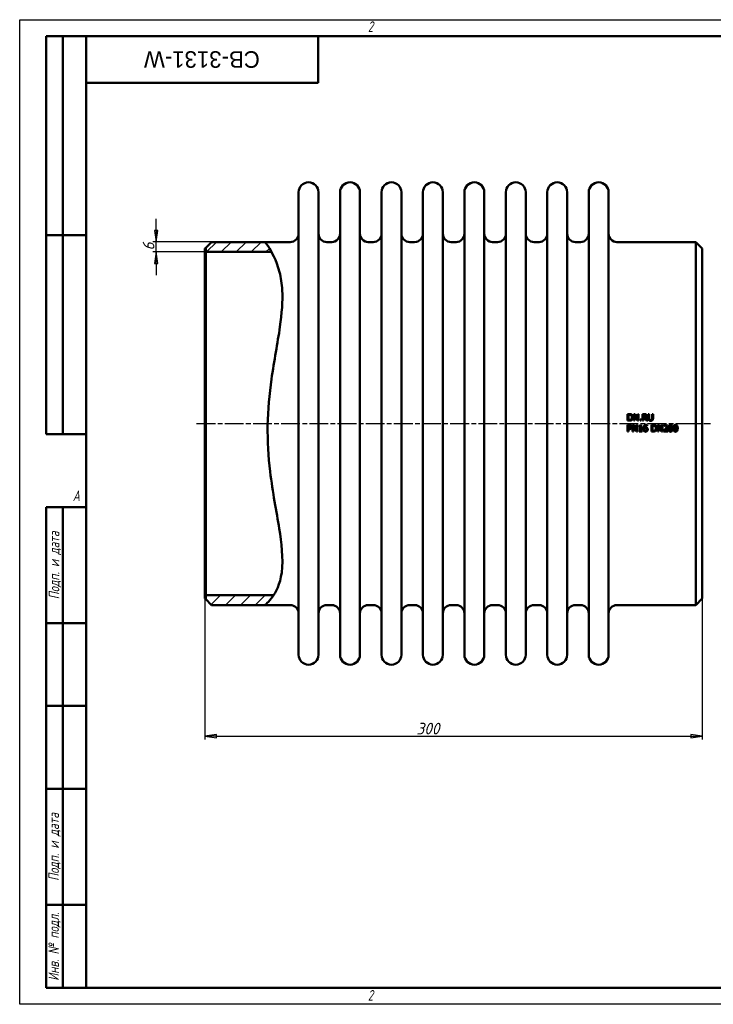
# Model space of a CAD drawing. Header units: millimetres. Extents: x 0 to 840, y 0 to 594.
# Tile 1 of 2: x 0 to 418, y 0 to 594. Entities that reach past the tile are written whole.
import ezdxf
from ezdxf.enums import TextEntityAlignment as Align

# ---------------------------------------------------------------- set-up
doc = ezdxf.new("R2018")
doc.units = ezdxf.units.MM
doc.header["$LTSCALE"] = 2
doc.linetypes.add('CHAIN', pattern=[0.7087, 0.4724, -0.0591, 0.1181, -0.0591])
for name, color, linetype, lineweight in [('Видимый контур (ГОСТ)', 7, 'Continuous', 50), ('Кромка (ГОСТ)', 7, 'Continuous', 50), ('Обозначение (ГОСТ)', 7, 'Continuous', 25), ('Осевая линия (ГОСТ)', 7, 'Continuous', 25), ('Размер (ГОСТ)', 7, 'Continuous', 25), ('Штриховка (ГОСТ)', 7, 'Continuous', 18), ('Эскизная геометрия (ГОСТ)', 7, 'Continuous', 50)]:
    doc.layers.add(name, color=color, linetype=linetype, lineweight=lineweight)
doc.styles.add('Альтернативный текст (ГОСТ)', font='arial.ttf', dxfattribs={"width": 0.8})
doc.styles.add('Обычный текст (ГОСТ)', font='GOST Common Italic.ttf')
doc.styles.add('Стиль текста110', font='GOST Common Italic.ttf', dxfattribs={"width": 0.8})
doc.styles.add('Стиль текста112', font='GOST Common Italic.ttf', dxfattribs={"width": 0.8})
doc.dimstyles.new('Обычный (ГОСТ)', dxfattribs={"dimscale": 2, "dimtxt": 3.5, "dimasz": 3.5, "dimexe": 1, "dimexo": 0, "dimgap": 0.5, "dimtad": 1, "dimtxsty": 'Обычный текст (ГОСТ)', "dimblk": 'Filled-1', "dimcen": 0.09, "dimdle": 15, "dimclrd": 256, "dimclre": 256, "dimclrt": 256, "dimazin": 2, "dimtfac": 0.714286, "dimtdec": 3, "dimtmove": 0, "dimatfit": 3, "dimfxl": 1, "dimtolj": 1, "dimlwd": 25, "dimlwe": 25, "dimarcsym": 0})
pattern_1 = [(45, (0, 0), (-4.49013, 4.49013), [])]

# ---------------------------------------------------------------- blocks, each defined once
blk = doc.blocks.new('Рамки ГОСТ - Рамка')
at = {"layer": 'Кромка (ГОСТ)', "lineweight": 25}
for p, q in [((0, 0), (0, 297)), ((0, 297), (420, 297)), ((420, 0), (0, 0))]:
    blk.add_line(p, q, dxfattribs=at)
at = {"layer": 'Кромка (ГОСТ)'}
for p, q in [((415, 292), (20, 292)), ((20, 292), (20, 5)), ((20, 5), (415, 5))]:
    blk.add_line(p, q, dxfattribs=at)
at = {"layer": 'Кромка (ГОСТ)', "char_height": 3.17, "attachment_point": 1, "style": 'Альтернативный текст (ГОСТ)'}
for s, insert, width in [('\\fGOST Common|b0|i1;{\\H3.1700;2}', (105, 296.5), 5.2328), ('\\fGOST Common|b0|i1;{\\H3.1700;A}', (16, 155), 5.1335), ('\\fGOST Common|b0|i1;{\\H3.1700;2}', (104.99, 4.3), 5.2328)]:
    blk.add_mtext(s, dxfattribs=dict(at, insert=insert, width=width))
blk = doc.blocks.new('ГОСТ - Доп. графы 1')
at = {"layer": 'Эскизная геометрия (ГОСТ)'}
for p, q in [((-12, 0), (-12, 145)), ((-12, 145), (0, 145)), ((-7, 145), (-7, 0)), ((-12, 110), (-7, 110)), ((-7, 110), (0, 110)), ((-12, 85), (-7, 85)), ((-7, 85), (0, 85)), ((-12, 60), (-7, 60)), ((-7, 60), (0, 60)), ((-12, 25), (-7, 25)), ((-7, 25), (0, 25)), ((0, 0), (-12, 0))]:
    blk.add_line(p, q, dxfattribs=at)
at = {"layer": 'Обозначение (ГОСТ)', "char_height": 3.17, "attachment_point": 5, "rotation": 90, "style": 'Альтернативный текст (ГОСТ)'}
for s, insert, width in [('\\fGOST Common|b0|i1;{\\H3.1700;Подп. и дата}', (-9.37, 127.41), 34.7679), ('\\fGOST Common|b0|i1;{\\H3.1700;Подп. и дата}', (-9.5, 42.47), 35.1486), ('\\fGOST Common|b0|i1;{\\H3.1700;Инв. № подл.}', (-9.5, 12.41), 24.9618)]:
    blk.add_mtext(s, dxfattribs=dict(at, insert=insert, width=width))
at = {"layer": 'Обозначение (ГОСТ)', "style": 'Стиль текста112'}
for tag, p in [('Подп._и_дата_2', (-3.53, 127.51)), ('Инв._номер_дубликата', (-3.41, 97.47)), ('Взамен_инв._номера', (-3.46, 72.53)), ('Подп._и_дата_1', (-3.42, 42.35)), ('ИНВЕНТАРНЫЙ_НОМЕР', (-3.33, 12.68))]:
    blk.add_attdef(tag, text='', height=3.17, rotation=90, dxfattribs=at).set_placement(p, align=Align.MIDDLE_CENTER)
blk = doc.blocks.new('ГОСТ - Доп. графы 2')
at = {"layer": 'Эскизная геометрия (ГОСТ)'}
for p, q in [((-12, 0), (-12, 120)), ((-12, 120), (0, 120)), ((-7, 0), (-7, 120)), ((-12, 60), (0, 60)), ((0, 0), (-12, 0))]:
    blk.add_line(p, q, dxfattribs=at)
at = {"layer": 'Обозначение (ГОСТ)', "style": 'Стиль текста112'}
for tag, p in [('Первичная_применяемость', (-3.65, 90.03)), ('Справочный_номер', (-3.55, 30.02))]:
    blk.add_attdef(tag, text='', height=3.17, rotation=90, dxfattribs=at).set_placement(p, align=Align.MIDDLE_CENTER)
blk = doc.blocks.new('ГОСТ - Доп. графы 3')
at = {"layer": 'Эскизная геометрия (ГОСТ)'}
for p, q in [((0, 0), (70, 0)), ((70, 0), (70, -14)), ((70, -14), (0, -14))]:
    blk.add_line(p, q, dxfattribs=at)
at = {"layer": 'Обозначение (ГОСТ)', "style": 'Стиль текста110'}
blk.add_attdef('ОБОЗНАЧЕНИЕ', text='', height=5, rotation=180, dxfattribs=at).set_placement((34.94, -6.97), align=Align.MIDDLE_CENTER)
blk = doc.blocks.new('Filled-1')
at = {"color": 0}
for p, q in [((0, 0), (-1, 0.143)), ((-1, 0.143), (-1, -0.143)), ((-1, 0), (0, 0)), ((-1, -0.143), (0, 0))]:
    blk.add_line(p, q, dxfattribs=at)
at = {"color": 0, "flags": 128}
blk.add_lwpolyline([(-1, -0.143), (0, 0), (-1, 0.143), (-1, -0.143)], dxfattribs=at)
at = {"color": 0}
blk.add_solid([(-1, -0.143), (0, 0), (-1, 0.143), (-1, -0.143)], dxfattribs=at)
blk = doc.blocks.new('*D9')
at = {"layer": 'Defpoints', "color": 0, "linetype": 'Continuous', "transparency": 16777216}
for p in [(111.73, 244.89), (411.73, 244.89), (411.73, 161.85)]:
    blk.add_point(p, dxfattribs=at)
at = {"layer": 'Размер (ГОСТ)', "linetype": 'Continuous', "lineweight": 25, "transparency": 16777216}
for p, q in [((111.73, 244.89), (111.73, 159.85)), ((411.73, 244.89), (411.73, 159.85)), ((118.73, 161.85), (404.73, 161.85))]:
    blk.add_line(p, q, dxfattribs=at)
at = {"layer": 'Размер (ГОСТ)', "linetype": 'Continuous', "lineweight": 25, "transparency": 16777216, "xscale": 7, "yscale": 7, "zscale": 7, "rotation": 180}
blk.add_blockref('Filled-1', (111.73, 161.85), dxfattribs=at)
at = {"layer": 'Размер (ГОСТ)', "linetype": 'Continuous', "lineweight": 25, "transparency": 16777216, "xscale": 7, "yscale": 7, "zscale": 7}
blk.add_blockref('Filled-1', (411.73, 161.85), dxfattribs=at)
at = {"layer": 'Размер (ГОСТ)', "linetype": 'Continuous', "lineweight": 25, "transparency": 16777216, "insert": (239.3, 169.85), "char_height": 7, "attachment_point": 1, "style": 'Обычный текст (ГОСТ)'}
blk.add_mtext('\\A1;300', dxfattribs=at)
blk = doc.blocks.new('*D11')
at = {"layer": 'Defpoints', "color": 0, "linetype": 'Continuous', "transparency": 16777216}
for p in [(82.23, 459.89), (115.73, 459.89), (112.23, 453.89)]:
    blk.add_point(p, dxfattribs=at)
at = {"layer": 'Размер (ГОСТ)', "linetype": 'Continuous', "lineweight": 25, "transparency": 16777216}
for p, q in [((82.23, 466.89), (82.23, 473.89)), ((115.73, 459.89), (80.23, 459.89)), ((82.23, 453.89), (82.23, 459.89)), ((112.23, 453.89), (80.23, 453.89)), ((82.23, 446.89), (82.23, 439.89))]:
    blk.add_line(p, q, dxfattribs=at)
at = {"layer": 'Размер (ГОСТ)', "linetype": 'Continuous', "lineweight": 25, "transparency": 16777216, "xscale": 7, "yscale": 7, "zscale": 7}
for p, rotation in [((82.23, 459.89), 270), ((82.23, 453.89), 90)]:
    blk.add_blockref('Filled-1', p, dxfattribs=dict(at, rotation=rotation))
at = {"layer": 'Размер (ГОСТ)', "linetype": 'Continuous', "lineweight": 25, "transparency": 16777216, "insert": (74.23, 454.77), "char_height": 7, "attachment_point": 1, "rotation": 90, "style": 'Обычный текст (ГОСТ)'}
blk.add_mtext('\\A1;6', dxfattribs=at)

msp = doc.modelspace()

# ---------------------------------------------------------------- hatches: boundary and pattern name
at = {"layer": 'Штриховка (ГОСТ)'}
h = msp.add_hatch(dxfattribs=at)
h.set_pattern_fill('ANSI31', color=256, scale=50.8, style=0)
h.set_pattern_definition(pattern_1)
edge = h.paths.add_edge_path()
edge.add_spline(control_points=[(148.003, 459.885), (148.28, 459.535), (148.694, 459.01), (150.434, 456.387), (151.151, 455.251), (151.91, 453.889)], knot_values=[0, 0, 0, 0, 2.4144067, 2.4144067, 3.6915199, 3.6915199, 3.6915199, 3.6915199], degree=3, periodic=0)
edge.add_line((151.91, 453.889), (151.911, 453.885))
edge.add_line((151.911, 453.885), (112.234, 453.885))
edge.add_line((112.234, 453.885), (112.234, 456.385))
edge.add_line((112.234, 456.385), (115.734, 459.885))
edge.add_line((115.734, 459.885), (148.003, 459.885))
h = msp.add_hatch(dxfattribs=at)
h.set_pattern_fill('ANSI31', color=256, scale=50.8, style=0)
h.set_pattern_definition(pattern_1)
edge = h.paths.add_edge_path()
edge.add_line((115.734, 240.885), (112.234, 244.385))
edge.add_line((112.234, 244.385), (112.234, 246.885))
edge.add_line((112.234, 246.885), (153.207, 246.885))
edge.add_line((153.207, 246.885), (153.209, 246.885))
edge.add_spline(control_points=[(153.209, 246.885), (152.979, 246.536), (152.754, 246.21), (151.359, 244.257), (150.193, 242.998), (148.505, 241.312), (148.204, 241.056), (148.003, 240.885)], knot_values=[30.1185227, 30.1185227, 30.1185227, 30.1185227, 30.4382043, 30.4382043, 32.166642, 32.166642, 33.8851387, 33.8851387, 33.8851387, 33.8851387], degree=3, periodic=0)
edge.add_line((148.003, 240.885), (115.734, 240.885))

# ---------------------------------------------------------------- linework, layer by layer
at = {"layer": 'Видимый контур (ГОСТ)'}
for p, q in [((168.234, 210.885), (168.234, 489.885)), ((180.234, 210.885), (180.234, 489.885)), ((193.234, 210.885), (193.234, 489.885)), ((205.234, 210.885), (205.234, 489.885)), ((218.234, 210.885), (218.234, 489.885)), ((230.234, 210.885), (230.234, 489.885)), ((243.234, 210.885), (243.234, 489.885)), ((255.234, 210.885), (255.234, 489.885)), ((268.234, 210.885), (268.234, 489.885)), ((280.234, 210.885), (280.234, 489.885)), ((293.234, 210.885), (293.234, 489.885)), ((305.234, 210.885), (305.234, 489.885)), ((318.234, 210.885), (318.234, 489.885)), ((330.234, 210.885), (330.234, 489.885)), ((343.234, 210.885), (343.234, 489.885)), ((355.234, 210.885), (355.234, 489.885)), ((112.234, 456.385), (115.734, 459.885)), ((115.734, 459.885), (148.003, 459.885)), ((148.003, 459.885), (163.234, 459.885)), ((185.234, 459.885), (188.234, 459.885)), ((210.234, 459.885), (213.234, 459.885)), ((235.234, 459.885), (238.234, 459.885)), ((260.234, 459.885), (263.234, 459.885)), ((285.234, 459.885), (288.234, 459.885)), ((310.234, 459.885), (313.234, 459.885)), ((335.234, 459.885), (338.234, 459.885)), ((360.234, 459.885), (407.734, 459.885)), ((407.734, 240.885), (407.734, 459.885)), ((411.734, 455.885), (407.734, 459.885)), ((111.734, 455.885), (112.234, 456.385)), ((111.734, 244.885), (111.734, 455.885)), ((112.234, 456.385), (112.234, 244.385)), ((151.911, 453.885), (112.234, 453.885)), ((411.734, 455.885), (411.734, 244.885)), ((366.679, 356.118), (366.679, 352.118)), ((366.679, 356.118), (367.59, 356.118)), ((367.599, 352.118), (366.679, 352.118)), ((367.21, 352.578), (367.21, 355.658)), ((367.615, 355.658), (367.21, 355.658)), ((367.21, 352.578), (367.615, 352.578)), ((370.41, 356.118), (371.165, 356.118)), ((370.41, 356.118), (370.41, 352.118)), ((370.906, 352.118), (370.41, 352.118)), ((370.906, 352.118), (370.906, 355.567)), ((370.906, 355.567), (372.675, 352.118)), ((372.776, 352.951), (371.165, 356.118)), ((373.272, 352.118), (372.675, 352.118)), ((372.776, 356.118), (372.776, 352.951)), ((372.776, 356.118), (373.272, 356.118)), ((373.272, 352.118), (373.272, 356.118)), ((374.186, 352.883), (374.828, 352.883)), ((374.186, 352.883), (374.186, 352.118)), ((374.828, 352.118), (374.186, 352.118)), ((374.828, 352.118), (374.828, 352.883)), ((375.748, 356.118), (375.748, 352.118)), ((375.748, 356.118), (376.779, 356.118)), ((376.28, 352.118), (375.748, 352.118)), ((376.28, 354.154), (376.28, 355.658)), ((376.808, 355.658), (376.28, 355.658)), ((376.28, 354.154), (376.747, 354.154)), ((376.28, 352.118), (376.28, 353.71)), ((376.889, 353.71), (376.28, 353.71)), ((376.889, 353.71), (378.154, 352.118)), ((378.844, 352.118), (377.421, 353.859)), ((378.844, 352.118), (378.154, 352.118)), ((379.113, 356.118), (379.645, 356.118)), ((379.113, 356.118), (379.113, 353.622)), ((379.645, 353.622), (379.645, 356.118)), ((381.476, 356.118), (381.476, 353.609)), ((381.476, 356.118), (382.008, 356.118)), ((382.008, 353.622), (382.008, 356.118)), ((366.679, 349.532), (367.684, 349.532)), ((366.679, 349.532), (366.679, 345.532)), ((367.21, 345.532), (366.679, 345.532)), ((367.651, 349.072), (367.21, 349.072)), ((367.21, 347.477), (367.21, 349.072)), ((367.21, 347.477), (367.573, 347.477)), ((367.661, 347.023), (367.21, 347.023)), ((367.21, 345.532), (367.21, 347.023)), ((369.713, 349.532), (369.713, 345.532)), ((369.713, 349.532), (370.468, 349.532)), ((370.209, 345.532), (369.713, 345.532)), ((370.209, 348.981), (371.978, 345.532)), ((370.209, 345.532), (370.209, 348.981)), ((372.079, 346.365), (370.468, 349.532)), ((372.575, 345.532), (371.978, 345.532)), ((372.079, 349.532), (372.575, 349.532)), ((372.079, 349.532), (372.079, 346.365)), ((372.575, 345.532), (372.575, 349.532)), ((373.586, 348.988), (373.586, 348.621)), ((374.312, 348.621), (373.586, 348.621)), ((373.586, 345.941), (374.312, 345.941)), ((373.586, 345.941), (373.586, 345.532)), ((375.538, 345.532), (373.586, 345.532)), ((374.312, 348.621), (374.312, 345.941)), ((374.413, 349.545), (374.828, 349.545)), ((374.828, 345.941), (374.828, 349.545)), ((374.828, 345.941), (375.538, 345.941)), ((375.538, 345.532), (375.538, 345.941)), ((378.455, 349.036), (378.432, 349.036)), ((378.455, 349.036), (378.455, 349.552)), ((381.107, 349.532), (382.017, 349.532)), ((381.107, 349.532), (381.107, 345.532)), ((382.027, 345.532), (381.107, 345.532)), ((382.043, 349.072), (381.638, 349.072)), ((381.638, 345.993), (381.638, 349.072)), ((381.638, 345.993), (382.043, 345.993)), ((384.837, 349.532), (384.837, 345.532)), ((384.837, 349.532), (385.593, 349.532)), ((385.333, 345.532), (384.837, 345.532)), ((385.333, 348.981), (387.103, 345.532)), ((385.333, 345.532), (385.333, 348.981)), ((387.204, 346.365), (385.593, 349.532)), ((387.7, 345.532), (387.103, 345.532)), ((387.204, 349.532), (387.7, 349.532)), ((387.204, 349.532), (387.204, 346.365)), ((387.7, 345.532), (387.7, 349.532)), ((388.397, 346.099), (388.397, 345.532)), ((390.863, 345.532), (388.397, 345.532)), ((388.481, 349.377), (388.481, 348.806)), ((388.51, 348.806), (388.481, 348.806)), ((388.899, 345.996), (390.863, 345.996)), ((390.863, 345.532), (390.863, 345.996)), ((111.734, 244.885), (112.234, 244.385)), ((112.234, 246.885), (153.207, 246.885)), ((115.734, 240.885), (112.234, 244.385)), ((411.734, 244.885), (407.734, 240.885)), ((115.734, 240.885), (148.003, 240.885)), ((148.003, 240.885), (163.234, 240.885)), ((185.234, 240.885), (188.234, 240.885)), ((210.234, 240.885), (213.234, 240.885)), ((235.234, 240.885), (238.234, 240.885)), ((260.234, 240.885), (263.234, 240.885)), ((285.234, 240.885), (288.234, 240.885)), ((310.234, 240.885), (313.234, 240.885)), ((335.234, 240.885), (338.234, 240.885)), ((360.234, 240.885), (407.734, 240.885))]:
    msp.add_line(p, q, dxfattribs=at)
for centre, radius, start, end in [((174.234, 489.885), 6, 0, 180), ((199.234, 489.885), 6, 0, 180), ((224.234, 489.885), 6, 0, 180), ((249.234, 489.885), 6, 0, 180), ((274.234, 489.885), 6, 0, 180), ((299.234, 489.885), 6, 0, 180), ((324.234, 489.885), 6, 0, 180), ((349.234, 489.885), 6, 0, 180), ((163.234, 464.885), 5, 270, 0), ((185.234, 464.885), 5, 180, 270), ((188.234, 464.885), 5, 270, 0), ((210.234, 464.885), 5, 180, 270), ((213.234, 464.885), 5, 270, 0), ((235.234, 464.885), 5, 180, 270), ((238.234, 464.885), 5, 270, 0), ((260.234, 464.885), 5, 180, 270), ((263.234, 464.885), 5, 270, 0), ((285.234, 464.885), 5, 180, 270), ((288.234, 464.885), 5, 270, 0), ((310.234, 464.885), 5, 180, 270), ((313.234, 464.885), 5, 270, 0), ((335.234, 464.885), 5, 180, 270), ((338.234, 464.885), 5, 270, 0), ((360.234, 464.885), 5, 180, 270), ((163.234, 235.885), 5, 0, 90), ((185.234, 235.885), 5, 90, 180), ((188.234, 235.885), 5, 0, 90), ((210.234, 235.885), 5, 90, 180), ((213.234, 235.885), 5, 0, 90), ((235.234, 235.885), 5, 90, 180), ((238.234, 235.885), 5, 0, 90), ((260.234, 235.885), 5, 90, 180), ((263.234, 235.885), 5, 0, 90), ((285.234, 235.885), 5, 90, 180), ((288.234, 235.885), 5, 0, 90), ((310.234, 235.885), 5, 90, 180), ((313.234, 235.885), 5, 0, 90), ((335.234, 235.885), 5, 90, 180), ((338.234, 235.885), 5, 0, 90), ((360.234, 235.885), 5, 90, 180), ((174.234, 210.885), 6, 180, 0), ((199.234, 210.885), 6, 180, 0), ((224.234, 210.885), 6, 180, 0), ((249.234, 210.885), 6, 180, 0), ((274.234, 210.885), 6, 180, 0), ((299.234, 210.885), 6, 180, 0), ((324.234, 210.885), 6, 180, 0), ((349.234, 210.885), 6, 180, 0)]:
    msp.add_arc(centre, radius, start, end, dxfattribs=at)
for points, knots in [([(148.003, 459.885), (148.003, 459.885), (148.694, 459.01), (151.761, 454.386), (154.881, 449.119), (157.541, 438.403), (158.101, 434.783), (158.697, 424.165), (158.117, 416.78), (155.568, 398.895), (153.433, 388.241), (150.579, 367.991), (149.702, 358.691), (149.403, 339.763), (149.987, 330.458), (152.561, 308.783), (154.912, 297.172), (157.868, 278.562), (159.122, 268.956), (157.039, 253.12), (154.495, 248.645), (151.359, 244.257), (150.193, 242.998), (148.505, 241.312), (148.003, 240.885), (148.003, 240.885)], [0, 0, 0, 0, 2.4144067, 2.4144067, 6.5085037, 6.5085037, 8.2820199, 8.2820199, 11.1916684, 11.1916684, 14.6958288, 14.6958288, 17.5245957, 17.5245957, 20.3590168, 20.3590168, 24.3148824, 24.3148824, 27.5634667, 27.5634667, 30.4382043, 30.4382043, 32.166642, 32.166642, 33.8851387, 33.8851387, 33.8851387, 33.8851387]), ([(367.59, 356.118), (367.896, 356.118), (368.222, 356.1), (368.593, 356.003), (368.819, 355.934), (369.022, 355.8)], [0, 0, 0, 0, 0.09179656, 0.09179656, 0.1360597, 0.1360597, 0.1360597, 0.1360597]), ([(369.016, 352.439), (368.827, 352.321), (368.624, 352.231), (368.281, 352.158), (368.044, 352.118), (367.599, 352.118)], [0, 0, 0, 0, 0.06679631, 0.06679631, 0.10525915, 0.10525915, 0.10525915, 0.10525915]), ([(368.672, 355.418), (368.534, 355.499), (368.388, 355.559), (368.131, 355.622), (367.944, 355.658), (367.615, 355.658)], [0, 0, 0, 0, 0.047993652, 0.047993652, 0.079490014, 0.079490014, 0.079490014, 0.079490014]), ([(367.615, 352.578), (367.82, 352.578), (368.036, 352.593), (368.281, 352.645), (368.377, 352.667), (368.572, 352.751), (368.649, 352.794), (368.721, 352.844)], [0, 0, 0, 0, 0.06131671, 0.06131671, 0.075156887, 0.075156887, 0.084972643, 0.084972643, 0.084972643, 0.084972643]), ([(369.278, 354.121), (369.278, 354.355), (369.249, 354.594), (369.118, 354.938), (369.054, 355.054), (368.886, 355.262), (368.786, 355.348), (368.672, 355.418)], [0, 0, 0, 0, 0.07015347, 0.07015347, 0.11014727, 0.11014727, 0.15015084, 0.15015084, 0.15015084, 0.15015084]), ([(368.721, 352.844), (368.85, 352.932), (368.959, 353.04), (369.143, 353.321), (369.193, 353.472), (369.263, 353.762), (369.278, 353.945), (369.278, 354.121)], [0, 0, 0, 0, 0.046857, 0.046857, 0.10085423, 0.10085423, 0.17971633, 0.17971633, 0.17971633, 0.17971633]), ([(369.833, 354.115), (369.833, 353.832), (369.788, 353.554), (369.616, 353.118), (369.522, 352.95), (369.297, 352.661), (369.167, 352.539), (369.016, 352.439)], [0, 0, 0, 0, 0.0850438, 0.0850438, 0.1407251, 0.1407251, 0.19516408, 0.19516408, 0.19516408, 0.19516408]), ([(369.022, 355.8), (369.216, 355.672), (369.377, 355.512), (369.59, 355.192), (369.685, 355.019), (369.81, 354.561), (369.833, 354.337), (369.833, 354.115)], [0, 0, 0, 0, 0.06962887, 0.06962887, 0.11535595, 0.11535595, 0.15561978, 0.15561978, 0.15561978, 0.15561978]), ([(376.747, 354.154), (376.884, 354.154), (377.026, 354.165), (377.187, 354.2), (377.254, 354.216), (377.381, 354.284), (377.428, 354.32), (377.47, 354.361)], [0, 0, 0, 0, 0.041195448, 0.041195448, 0.049670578, 0.049670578, 0.055543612, 0.055543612, 0.055543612, 0.055543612]), ([(376.779, 356.118), (376.963, 356.118), (377.172, 356.11), (377.389, 356.075), (377.475, 356.061), (377.657, 355.989), (377.729, 355.951), (377.797, 355.907)], [0, 0, 0, 0, 0.055048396, 0.055048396, 0.065690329, 0.065690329, 0.07317709, 0.07317709, 0.07317709, 0.07317709]), ([(377.444, 355.522), (377.369, 355.57), (377.287, 355.603), (377.134, 355.638), (377.016, 355.658), (376.808, 355.658)], [0, 0, 0, 0, 0.026658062, 0.026658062, 0.046988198, 0.046988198, 0.046988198, 0.046988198]), ([(378.251, 355.032), (378.251, 354.863), (378.226, 354.696), (378.135, 354.469), (378.071, 354.331), (377.863, 354.114), (377.786, 354.052), (377.614, 353.942), (377.52, 353.896), (377.421, 353.859)], [0, 0, 0, 0, 0.050676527, 0.050676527, 0.073478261, 0.073478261, 0.084668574, 0.084668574, 0.096584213, 0.096584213, 0.096584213, 0.096584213]), ([(377.696, 354.99), (377.696, 355.09), (377.682, 355.189), (377.627, 355.319), (377.603, 355.366), (377.529, 355.456), (377.488, 355.491), (377.444, 355.522)], [0, 0, 0, 0, 0.029890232, 0.029890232, 0.042469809, 0.042469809, 0.053385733, 0.053385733, 0.053385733, 0.053385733]), ([(377.47, 354.361), (377.534, 354.422), (377.584, 354.493), (377.644, 354.628), (377.664, 354.691), (377.691, 354.839), (377.696, 354.915), (377.696, 354.99)], [0, 0, 0, 0, 0.026667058, 0.026667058, 0.044231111, 0.044231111, 0.061522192, 0.061522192, 0.061522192, 0.061522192]), ([(377.797, 355.907), (377.911, 355.833), (378.008, 355.741), (378.153, 355.53), (378.188, 355.44), (378.239, 355.256), (378.251, 355.143), (378.251, 355.032)], [0, 0, 0, 0, 0.04089206, 0.04089206, 0.07707561, 0.07707561, 0.127003, 0.127003, 0.127003, 0.127003]), ([(379.496, 352.403), (379.386, 352.511), (379.302, 352.635), (379.192, 352.9), (379.113, 353.148), (379.113, 353.622)], [0, 0, 0, 0, 0.045937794, 0.045937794, 0.086078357, 0.086078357, 0.086078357, 0.086078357]), ([(380.559, 352.034), (380.352, 352.034), (380.138, 352.058), (379.869, 352.152), (379.785, 352.189), (379.625, 352.288), (379.557, 352.342), (379.496, 352.403)], [0, 0, 0, 0, 0.06197988, 0.06197988, 0.08550977, 0.08550977, 0.10601254, 0.10601254, 0.10601254, 0.10601254]), ([(379.645, 353.622), (379.645, 353.479), (379.652, 353.319), (379.684, 353.132), (379.698, 353.064), (379.752, 352.926), (379.781, 352.869), (379.816, 352.815)], [0, 0, 0, 0, 0.042993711, 0.042993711, 0.056633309, 0.056633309, 0.067131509, 0.067131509, 0.067131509, 0.067131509]), ([(379.816, 352.815), (379.865, 352.741), (379.926, 352.679), (380.092, 352.568), (380.188, 352.537), (380.356, 352.497), (380.458, 352.488), (380.559, 352.488)], [0, 0, 0, 0, 0.02655162, 0.02655162, 0.06001356, 0.06001356, 0.10647358, 0.10647358, 0.10647358, 0.10647358]), ([(380.559, 352.488), (380.709, 352.488), (380.858, 352.51), (381.041, 352.586), (381.107, 352.618), (381.225, 352.712), (381.268, 352.76), (381.304, 352.815)], [0, 0, 0, 0, 0.045044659, 0.045044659, 0.059312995, 0.059312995, 0.070286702, 0.070286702, 0.070286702, 0.070286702]), ([(381.625, 352.403), (381.509, 352.289), (381.375, 352.201), (381.105, 352.093), (380.904, 352.034), (380.559, 352.034)], [0, 0, 0, 0, 0.048903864, 0.048903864, 0.087290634, 0.087290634, 0.087290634, 0.087290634]), ([(381.304, 352.815), (381.371, 352.916), (381.415, 353.026), (381.452, 353.213), (381.476, 353.353), (381.476, 353.609)], [0, 0, 0, 0, 0.036161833, 0.036161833, 0.057213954, 0.057213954, 0.057213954, 0.057213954]), ([(382.008, 353.622), (382.008, 353.407), (381.991, 353.179), (381.916, 352.872), (381.883, 352.767), (381.77, 352.564), (381.704, 352.479), (381.625, 352.403)], [0, 0, 0, 0, 0.06452723, 0.06452723, 0.09463463, 0.09463463, 0.1211647, 0.1211647, 0.1211647, 0.1211647]), ([(367.573, 347.477), (367.755, 347.477), (367.944, 347.489), (368.134, 347.539), (368.204, 347.559), (368.333, 347.633), (368.382, 347.671), (368.426, 347.717)], [0, 0, 0, 0, 0.054640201, 0.054640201, 0.067975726, 0.067975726, 0.077635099, 0.077635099, 0.077635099, 0.077635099]), ([(368.364, 348.92), (368.284, 348.973), (368.194, 349.009), (367.949, 349.067), (367.766, 349.072), (367.651, 349.072)], [0, 0, 0, 0, 0.029057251, 0.029057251, 0.0754826, 0.0754826, 0.0754826, 0.0754826]), ([(368.857, 347.438), (368.726, 347.309), (368.574, 347.211), (368.284, 347.094), (368.065, 347.023), (367.661, 347.023)], [0, 0, 0, 0, 0.05520773, 0.05520773, 0.093950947, 0.093950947, 0.093950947, 0.093950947]), ([(367.684, 349.532), (367.881, 349.532), (368.097, 349.519), (368.401, 349.448), (368.566, 349.397), (368.731, 349.283)], [0, 0, 0, 0, 0.059099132, 0.059099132, 0.093329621, 0.093329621, 0.093329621, 0.093329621]), ([(368.653, 348.31), (368.653, 348.423), (368.637, 348.537), (368.571, 348.698), (368.54, 348.75), (368.462, 348.845), (368.416, 348.885), (368.364, 348.92)], [0, 0, 0, 0, 0.033841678, 0.033841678, 0.052238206, 0.052238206, 0.070908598, 0.070908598, 0.070908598, 0.070908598]), ([(368.426, 347.717), (368.496, 347.788), (368.554, 347.868), (368.625, 348.039), (368.653, 348.148), (368.653, 348.31)], [0, 0, 0, 0, 0.029948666, 0.029948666, 0.055326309, 0.055326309, 0.055326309, 0.055326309]), ([(368.731, 349.283), (368.852, 349.2), (368.953, 349.098), (369.106, 348.863), (369.142, 348.763), (369.195, 348.567), (369.207, 348.446), (369.207, 348.326)], [0, 0, 0, 0, 0.04400175, 0.04400175, 0.08400318, 0.08400318, 0.14249378, 0.14249378, 0.14249378, 0.14249378]), ([(369.207, 348.326), (369.207, 348.161), (369.179, 348.001), (369.095, 347.781), (369.059, 347.704), (368.964, 347.556), (368.914, 347.494), (368.857, 347.438)], [0, 0, 0, 0, 0.04961265, 0.04961265, 0.070590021, 0.070590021, 0.088347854, 0.088347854, 0.088347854, 0.088347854]), ([(373.586, 348.988), (373.757, 348.988), (373.932, 349.003), (374.167, 349.082), (374.217, 349.119), (374.279, 349.17), (374.31, 349.209), (374.357, 349.295), (374.374, 349.339), (374.4, 349.436), (374.409, 349.491), (374.413, 349.545)], [0, 0, 0, 0, 0.05128782, 0.05128782, 0.08562884, 0.08562884, 0.14512088, 0.14512088, 0.20005024, 0.20005024, 0.26365348, 0.26365348, 0.26365348, 0.26365348]), ([(376.209, 347.289), (376.209, 347.565), (376.231, 347.846), (376.322, 348.271), (376.367, 348.423), (376.487, 348.709), (376.559, 348.84), (376.646, 348.962)], [0, 0, 0, 0, 0.08280641, 0.08280641, 0.13043556, 0.13043556, 0.17512618, 0.17512618, 0.17512618, 0.17512618]), ([(376.649, 345.811), (376.547, 345.919), (376.468, 346.046), (376.357, 346.29), (376.299, 346.442), (376.222, 346.871), (376.209, 347.084), (376.209, 347.289)], [0, 0, 0, 0, 0.04465903, 0.04465903, 0.08044849, 0.08044849, 0.1124522, 0.1124522, 0.1124522, 0.1124522]), ([(376.646, 348.962), (376.762, 349.124), (376.904, 349.257), (377.176, 349.426), (377.313, 349.496), (377.662, 349.589), (377.832, 349.607), (378.001, 349.607)], [0, 0, 0, 0, 0.05971634, 0.05971634, 0.09604071, 0.09604071, 0.12820892, 0.12820892, 0.12820892, 0.12820892]), ([(377.531, 345.448), (377.363, 345.448), (377.197, 345.475), (376.988, 345.56), (376.914, 345.595), (376.765, 345.699), (376.704, 345.752), (376.649, 345.811)], [0, 0, 0, 0, 0.050564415, 0.050564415, 0.067659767, 0.067659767, 0.081305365, 0.081305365, 0.081305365, 0.081305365]), ([(376.76, 347.422), (376.758, 347.384), (376.755, 347.347), (376.752, 347.294), (376.75, 347.248), (376.75, 347.169)], [0, 0, 0, 0, 0.011320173, 0.011320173, 0.015759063, 0.015759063, 0.015759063, 0.015759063]), ([(376.75, 347.169), (376.75, 346.955), (376.766, 346.738), (376.839, 346.463), (376.874, 346.372), (376.944, 346.232), (376.985, 346.167), (377.035, 346.112)], [0, 0, 0, 0, 0.06422707, 0.06422707, 0.09641832, 0.09641832, 0.12521401, 0.12521401, 0.12521401, 0.12521401]), ([(377.93, 349.143), (377.777, 349.143), (377.627, 349.12), (377.365, 349.012), (377.259, 348.941), (377.079, 348.763), (376.993, 348.649), (376.827, 348.28), (376.78, 348.039), (376.76, 347.808)], [0, 0, 0, 0, 0.04578315, 0.04578315, 0.08475587, 0.08475587, 0.12186821, 0.12186821, 0.17171593, 0.17171593, 0.17171593, 0.17171593]), ([(376.76, 347.808), (376.88, 347.892), (377.01, 347.961), (377.219, 348.038), (377.367, 348.087), (377.593, 348.087)], [0, 0, 0, 0, 0.044107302, 0.044107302, 0.066799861, 0.066799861, 0.066799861, 0.066799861]), ([(377.473, 347.642), (377.348, 347.642), (377.227, 347.624), (377.031, 347.561), (376.91, 347.516), (376.76, 347.422)], [0, 0, 0, 0, 0.037339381, 0.037339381, 0.061613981, 0.061613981, 0.061613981, 0.061613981]), ([(377.035, 346.112), (377.094, 346.047), (377.163, 345.988), (377.295, 345.923), (377.347, 345.909), (377.433, 345.891), (377.484, 345.886), (377.534, 345.886)], [0, 0, 0, 0, 0.026467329, 0.026467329, 0.043955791, 0.043955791, 0.068126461, 0.068126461, 0.068126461, 0.068126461]), ([(377.985, 347.503), (377.925, 347.551), (377.858, 347.585), (377.715, 347.625), (377.602, 347.642), (377.473, 347.642)], [0, 0, 0, 0, 0.023039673, 0.023039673, 0.044479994, 0.044479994, 0.044479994, 0.044479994]), ([(378.426, 345.824), (378.317, 345.711), (378.191, 345.619), (377.979, 345.523), (377.899, 345.495), (377.714, 345.456), (377.623, 345.448), (377.531, 345.448)], [0, 0, 0, 0, 0.047226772, 0.047226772, 0.069879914, 0.069879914, 0.090995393, 0.090995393, 0.090995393, 0.090995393]), ([(377.534, 345.886), (377.63, 345.886), (377.725, 345.901), (377.89, 345.969), (377.957, 346.014), (378.095, 346.148), (378.141, 346.229), (378.202, 346.374), (378.223, 346.452), (378.251, 346.621), (378.257, 346.715), (378.257, 346.806)], [0, 0, 0, 0, 0.02881577, 0.02881577, 0.05356028, 0.05356028, 0.08638282, 0.08638282, 0.11991888, 0.11991888, 0.15847946, 0.15847946, 0.15847946, 0.15847946]), ([(377.593, 348.087), (377.728, 348.087), (377.87, 348.075), (378.06, 348.024), (378.187, 347.984), (378.367, 347.85)], [0, 0, 0, 0, 0.040595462, 0.040595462, 0.058708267, 0.058708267, 0.058708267, 0.058708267]), ([(378.432, 349.036), (378.374, 349.066), (378.297, 349.09), (378.181, 349.12), (378.08, 349.143), (377.93, 349.143)], [0, 0, 0, 0, 0.019581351, 0.019581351, 0.030509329, 0.030509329, 0.030509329, 0.030509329]), ([(378.257, 346.806), (378.257, 346.937), (378.244, 347.077), (378.184, 347.245), (378.158, 347.303), (378.077, 347.417), (378.034, 347.463), (377.985, 347.503)], [0, 0, 0, 0, 0.03927054, 0.03927054, 0.053290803, 0.053290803, 0.064955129, 0.064955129, 0.064955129, 0.064955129]), ([(378.001, 349.607), (378.084, 349.607), (378.168, 349.603), (378.292, 349.589), (378.374, 349.579), (378.455, 349.552)], [0, 0, 0, 0, 0.0249085, 0.0249085, 0.037313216, 0.037313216, 0.037313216, 0.037313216]), ([(378.367, 347.85), (378.475, 347.769), (378.563, 347.672), (378.698, 347.442), (378.736, 347.327), (378.79, 347.095), (378.802, 346.961), (378.802, 346.829)], [0, 0, 0, 0, 0.04029874, 0.04029874, 0.07992694, 0.07992694, 0.12966048, 0.12966048, 0.12966048, 0.12966048]), ([(378.802, 346.829), (378.802, 346.648), (378.776, 346.471), (378.689, 346.227), (378.648, 346.133), (378.544, 345.961), (378.49, 345.889), (378.426, 345.824)], [0, 0, 0, 0, 0.054160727, 0.054160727, 0.077844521, 0.077844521, 0.09742293, 0.09742293, 0.09742293, 0.09742293]), ([(382.017, 349.532), (382.324, 349.532), (382.652, 349.514), (383.022, 349.417), (383.247, 349.348), (383.45, 349.215)], [0, 0, 0, 0, 0.09197418, 0.09197418, 0.13577368, 0.13577368, 0.13577368, 0.13577368]), ([(383.444, 345.853), (383.263, 345.74), (383.069, 345.652), (382.71, 345.57), (382.46, 345.532), (382.027, 345.532)], [0, 0, 0, 0, 0.06399088, 0.06399088, 0.11030912, 0.11030912, 0.11030912, 0.11030912]), ([(383.1, 348.832), (382.958, 348.916), (382.807, 348.977), (382.547, 349.038), (382.364, 349.072), (382.043, 349.072)], [0, 0, 0, 0, 0.049479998, 0.049479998, 0.080008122, 0.080008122, 0.080008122, 0.080008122]), ([(382.043, 345.993), (382.248, 345.993), (382.463, 346.007), (382.709, 346.059), (382.805, 346.081), (383, 346.165), (383.077, 346.208), (383.149, 346.258)], [0, 0, 0, 0, 0.061288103, 0.061288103, 0.075223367, 0.075223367, 0.085072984, 0.085072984, 0.085072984, 0.085072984]), ([(383.706, 347.535), (383.706, 347.779), (383.674, 348.028), (383.535, 348.374), (383.471, 348.485), (383.306, 348.683), (383.209, 348.765), (383.1, 348.832)], [0, 0, 0, 0, 0.07299787, 0.07299787, 0.11166206, 0.11166206, 0.15001726, 0.15001726, 0.15001726, 0.15001726]), ([(383.149, 346.258), (383.278, 346.346), (383.387, 346.454), (383.571, 346.734), (383.62, 346.884), (383.691, 347.172), (383.706, 347.357), (383.706, 347.535)], [0, 0, 0, 0, 0.04687397, 0.04687397, 0.10056164, 0.10056164, 0.18176954, 0.18176954, 0.18176954, 0.18176954]), ([(384.261, 347.529), (384.261, 347.232), (384.212, 346.942), (384.035, 346.519), (383.945, 346.355), (383.716, 346.067), (383.589, 345.949), (383.444, 345.853)], [0, 0, 0, 0, 0.08909171, 0.08909171, 0.13770285, 0.13770285, 0.18141781, 0.18141781, 0.18141781, 0.18141781]), ([(383.45, 349.215), (383.643, 349.086), (383.805, 348.926), (384.019, 348.605), (384.115, 348.43), (384.238, 347.971), (384.261, 347.749), (384.261, 347.529)], [0, 0, 0, 0, 0.0695375, 0.0695375, 0.11597911, 0.11597911, 0.15599744, 0.15599744, 0.15599744, 0.15599744]), ([(388.397, 346.099), (388.554, 346.247), (388.71, 346.397), (388.966, 346.646), (389.139, 346.816), (389.363, 347.062)], [0, 0, 0, 0, 0.06458793, 0.06458793, 0.1070424, 0.1070424, 0.1070424, 0.1070424]), ([(388.481, 349.377), (388.609, 349.44), (388.78, 349.493), (389.032, 349.561), (389.249, 349.617), (389.505, 349.617)], [0, 0, 0, 0, 0.042904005, 0.042904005, 0.0666777, 0.0666777, 0.0666777, 0.0666777]), ([(388.899, 349.027), (388.823, 348.996), (388.75, 348.959), (388.623, 348.881), (388.566, 348.845), (388.51, 348.806)], [0, 0, 0, 0, 0.024572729, 0.024572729, 0.044863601, 0.044863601, 0.044863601, 0.044863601]), ([(389.466, 349.153), (389.369, 349.153), (389.273, 349.14), (389.135, 349.107), (389.029, 349.08), (388.899, 349.027)], [0, 0, 0, 0, 0.029253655, 0.029253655, 0.042570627, 0.042570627, 0.042570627, 0.042570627]), ([(389.956, 347.033), (389.788, 346.85), (389.611, 346.672), (389.314, 346.386), (389.071, 346.155), (388.899, 345.996)], [0, 0, 0, 0, 0.07435758, 0.07435758, 0.12382297, 0.12382297, 0.12382297, 0.12382297]), ([(389.363, 347.062), (389.574, 347.295), (389.795, 347.556), (389.989, 347.865), (390.054, 347.982), (390.135, 348.246), (390.154, 348.366), (390.154, 348.488)], [0, 0, 0, 0, 0.09430587, 0.09430587, 0.13018297, 0.13018297, 0.15870806, 0.15870806, 0.15870806, 0.15870806]), ([(389.956, 348.991), (389.894, 349.044), (389.823, 349.084), (389.685, 349.131), (389.595, 349.153), (389.466, 349.153)], [0, 0, 0, 0, 0.02461706, 0.02461706, 0.043837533, 0.043837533, 0.043837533, 0.043837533]), ([(389.505, 349.617), (389.692, 349.617), (389.882, 349.592), (390.213, 349.462), (390.32, 349.38), (390.486, 349.22), (390.557, 349.116), (390.639, 348.925), (390.661, 348.849), (390.691, 348.688), (390.698, 348.603), (390.698, 348.518)], [0, 0, 0, 0, 0.05608628, 0.05608628, 0.10654443, 0.10654443, 0.16984816, 0.16984816, 0.20905502, 0.20905502, 0.25103733, 0.25103733, 0.25103733, 0.25103733]), ([(390.154, 348.488), (390.154, 348.588), (390.14, 348.689), (390.091, 348.811), (390.071, 348.854), (390.016, 348.932), (389.988, 348.963), (389.956, 348.991)], [0, 0, 0, 0, 0.029823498, 0.029823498, 0.039522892, 0.039522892, 0.047174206, 0.047174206, 0.047174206, 0.047174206]), ([(390.491, 347.717), (390.424, 347.597), (390.345, 347.484), (390.162, 347.259), (390.061, 347.144), (389.956, 347.033)], [0, 0, 0, 0, 0.041173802, 0.041173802, 0.087035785, 0.087035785, 0.087035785, 0.087035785]), ([(390.698, 348.518), (390.698, 348.374), (390.683, 348.23), (390.625, 348.016), (390.582, 347.875), (390.491, 347.717)], [0, 0, 0, 0, 0.04311666, 0.04311666, 0.066562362, 0.066562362, 0.066562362, 0.066562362]), ([(391.33, 347.529), (391.33, 347.944), (391.364, 348.368), (391.54, 348.947), (391.626, 349.1), (391.793, 349.316), (391.891, 349.404), (392.095, 349.519), (392.188, 349.554), (392.391, 349.603), (392.501, 349.613), (392.611, 349.613)], [0, 0, 0, 0, 0.12458406, 0.12458406, 0.20527009, 0.20527009, 0.28293185, 0.28293185, 0.3407422, 0.3407422, 0.40419799, 0.40419799, 0.40419799, 0.40419799]), ([(392.611, 345.448), (392.446, 345.448), (392.281, 345.472), (392.008, 345.583), (391.902, 345.653), (391.713, 345.839), (391.638, 345.952), (391.484, 346.268), (391.427, 346.489), (391.346, 346.971), (391.33, 347.257), (391.33, 347.529)], [0, 0, 0, 0, 0.04940979, 0.04940979, 0.08838558, 0.08838558, 0.12911674, 0.12911674, 0.19436688, 0.19436688, 0.27654788, 0.27654788, 0.27654788, 0.27654788]), ([(392.014, 348.748), (391.953, 348.594), (391.922, 348.414), (391.897, 348.162), (391.875, 347.926), (391.875, 347.529)], [0, 0, 0, 0, 0.049580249, 0.049580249, 0.076477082, 0.076477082, 0.076477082, 0.076477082]), ([(391.875, 347.529), (391.875, 347.32), (391.88, 347.085), (391.907, 346.749), (391.929, 346.538), (392.011, 346.323)], [0, 0, 0, 0, 0.06274749, 0.06274749, 0.10110104, 0.10110104, 0.10110104, 0.10110104]), ([(392.011, 346.323), (392.045, 346.231), (392.093, 346.145), (392.227, 345.998), (392.291, 345.964), (392.366, 345.929), (392.41, 345.915), (392.507, 345.896), (392.559, 345.892), (392.611, 345.892)], [0, 0, 0, 0, 0.0294013, 0.0294013, 0.05947062, 0.05947062, 0.09807183, 0.09807183, 0.14121864, 0.14121864, 0.14121864, 0.14121864]), ([(392.611, 349.169), (392.523, 349.169), (392.435, 349.157), (392.304, 349.105), (392.244, 349.073), (392.147, 348.978), (392.116, 348.939), (392.06, 348.85), (392.035, 348.799), (392.014, 348.748)], [0, 0, 0, 0, 0.026266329, 0.026266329, 0.042261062, 0.042261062, 0.051714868, 0.051714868, 0.06219322, 0.06219322, 0.06219322, 0.06219322]), ([(392.611, 349.613), (392.773, 349.613), (392.934, 349.59), (393.205, 349.48), (393.312, 349.41), (393.486, 349.238), (393.567, 349.131), (393.745, 348.763), (393.805, 348.512), (393.875, 348.031), (393.888, 347.777), (393.888, 347.532)], [0, 0, 0, 0, 0.04861828, 0.04861828, 0.08769922, 0.08769922, 0.12180646, 0.12180646, 0.17102845, 0.17102845, 0.22097213, 0.22097213, 0.22097213, 0.22097213]), ([(393.197, 348.754), (393.162, 348.844), (393.114, 348.929), (392.983, 349.067), (392.921, 349.1), (392.843, 349.135), (392.801, 349.148), (392.709, 349.165), (392.66, 349.169), (392.611, 349.169)], [0, 0, 0, 0, 0.02887469, 0.02887469, 0.05701735, 0.05701735, 0.08730407, 0.08730407, 0.12090454, 0.12090454, 0.12090454, 0.12090454]), ([(393.888, 347.532), (393.888, 347.1), (393.85, 346.657), (393.664, 346.093), (393.581, 345.944), (393.404, 345.726), (393.304, 345.642), (393.104, 345.535), (393.016, 345.503), (392.821, 345.458), (392.716, 345.448), (392.611, 345.448)], [0, 0, 0, 0, 0.12974177, 0.12974177, 0.20268127, 0.20268127, 0.26869491, 0.26869491, 0.31548794, 0.31548794, 0.36772697, 0.36772697, 0.36772697, 0.36772697]), ([(392.611, 345.892), (392.697, 345.892), (392.784, 345.904), (392.916, 345.957), (392.975, 345.99), (393.07, 346.083), (393.101, 346.122), (393.157, 346.212), (393.181, 346.262), (393.201, 346.313)], [0, 0, 0, 0, 0.02602805, 0.02602805, 0.042368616, 0.042368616, 0.052253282, 0.052253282, 0.063116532, 0.063116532, 0.063116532, 0.063116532]), ([(393.343, 347.532), (393.343, 347.748), (393.336, 347.979), (393.303, 348.335), (393.275, 348.558), (393.197, 348.754)], [0, 0, 0, 0, 0.06477285, 0.06477285, 0.1070946, 0.1070946, 0.1070946, 0.1070946]), ([(393.201, 346.313), (393.258, 346.459), (393.289, 346.63), (393.318, 346.879), (393.328, 346.994), (393.341, 347.263), (393.343, 347.399), (393.343, 347.532)], [0, 0, 0, 0, 0.04700144, 0.04700144, 0.07539512, 0.07539512, 0.10319233, 0.10319233, 0.10319233, 0.10319233]), ([(394.332, 347.529), (394.332, 347.944), (394.366, 348.368), (394.541, 348.947), (394.627, 349.1), (394.795, 349.316), (394.893, 349.404), (395.096, 349.519), (395.189, 349.554), (395.393, 349.603), (395.503, 349.613), (395.612, 349.613)], [0, 0, 0, 0, 0.12458406, 0.12458406, 0.20527009, 0.20527009, 0.28293185, 0.28293185, 0.3407422, 0.3407422, 0.40419799, 0.40419799, 0.40419799, 0.40419799]), ([(395.612, 345.448), (395.448, 345.448), (395.283, 345.472), (395.01, 345.583), (394.903, 345.653), (394.714, 345.839), (394.64, 345.952), (394.486, 346.268), (394.428, 346.489), (394.347, 346.971), (394.332, 347.257), (394.332, 347.529)], [0, 0, 0, 0, 0.04940979, 0.04940979, 0.08838558, 0.08838558, 0.12911674, 0.12911674, 0.19436688, 0.19436688, 0.27654788, 0.27654788, 0.27654788, 0.27654788]), ([(395.016, 348.748), (394.955, 348.594), (394.924, 348.414), (394.898, 348.162), (394.876, 347.926), (394.876, 347.529)], [0, 0, 0, 0, 0.049580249, 0.049580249, 0.076477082, 0.076477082, 0.076477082, 0.076477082]), ([(394.876, 347.529), (394.876, 347.32), (394.881, 347.085), (394.908, 346.749), (394.93, 346.538), (395.013, 346.323)], [0, 0, 0, 0, 0.06274749, 0.06274749, 0.10110104, 0.10110104, 0.10110104, 0.10110104]), ([(395.013, 346.323), (395.047, 346.231), (395.094, 346.145), (395.228, 345.998), (395.293, 345.964), (395.368, 345.929), (395.412, 345.915), (395.508, 345.896), (395.56, 345.892), (395.612, 345.892)], [0, 0, 0, 0, 0.0294013, 0.0294013, 0.05947062, 0.05947062, 0.09807183, 0.09807183, 0.14121864, 0.14121864, 0.14121864, 0.14121864]), ([(395.612, 349.169), (395.525, 349.169), (395.436, 349.157), (395.305, 349.105), (395.245, 349.073), (395.149, 348.978), (395.118, 348.939), (395.061, 348.85), (395.036, 348.799), (395.016, 348.748)], [0, 0, 0, 0, 0.026266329, 0.026266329, 0.042261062, 0.042261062, 0.051714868, 0.051714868, 0.06219322, 0.06219322, 0.06219322, 0.06219322]), ([(395.612, 349.613), (395.774, 349.613), (395.936, 349.59), (396.207, 349.48), (396.314, 349.41), (396.487, 349.238), (396.568, 349.131), (396.746, 348.763), (396.806, 348.512), (396.877, 348.031), (396.889, 347.777), (396.889, 347.532)], [0, 0, 0, 0, 0.04861828, 0.04861828, 0.08769922, 0.08769922, 0.12180646, 0.12180646, 0.17102845, 0.17102845, 0.22097213, 0.22097213, 0.22097213, 0.22097213]), ([(396.199, 348.754), (396.163, 348.844), (396.115, 348.929), (395.985, 349.067), (395.923, 349.1), (395.845, 349.135), (395.803, 349.148), (395.711, 349.165), (395.661, 349.169), (395.612, 349.169)], [0, 0, 0, 0, 0.02887469, 0.02887469, 0.05701735, 0.05701735, 0.08730407, 0.08730407, 0.12090454, 0.12090454, 0.12090454, 0.12090454]), ([(396.889, 347.532), (396.889, 347.1), (396.852, 346.657), (396.666, 346.093), (396.582, 345.944), (396.406, 345.726), (396.306, 345.642), (396.106, 345.535), (396.018, 345.503), (395.823, 345.458), (395.717, 345.448), (395.612, 345.448)], [0, 0, 0, 0, 0.12974177, 0.12974177, 0.20268127, 0.20268127, 0.26869491, 0.26869491, 0.31548794, 0.31548794, 0.36772697, 0.36772697, 0.36772697, 0.36772697]), ([(395.612, 345.892), (395.699, 345.892), (395.786, 345.904), (395.917, 345.957), (395.977, 345.99), (396.072, 346.083), (396.103, 346.122), (396.158, 346.212), (396.182, 346.262), (396.202, 346.313)], [0, 0, 0, 0, 0.02602805, 0.02602805, 0.042368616, 0.042368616, 0.052253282, 0.052253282, 0.063116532, 0.063116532, 0.063116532, 0.063116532]), ([(396.345, 347.532), (396.345, 347.748), (396.338, 347.979), (396.304, 348.335), (396.277, 348.558), (396.199, 348.754)], [0, 0, 0, 0, 0.06477285, 0.06477285, 0.1070946, 0.1070946, 0.1070946, 0.1070946]), ([(396.202, 346.313), (396.259, 346.459), (396.291, 346.63), (396.32, 346.879), (396.329, 346.994), (396.342, 347.263), (396.345, 347.399), (396.345, 347.532)], [0, 0, 0, 0, 0.04700144, 0.04700144, 0.07539512, 0.07539512, 0.10319233, 0.10319233, 0.10319233, 0.10319233])]:
    msp.add_open_spline(points, degree=3, knots=knots, dxfattribs=at)
at = {"layer": 'Осевая линия (ГОСТ)', "linetype": 'CHAIN', "ltscale": 11.993792}
msp.add_line((106.734, 350.385), (416.734, 350.385), dxfattribs=at)

# ---------------------------------------------------------------- block references
at = {"xscale": 2, "yscale": 2, "zscale": 2}
for name, p in [('Рамки ГОСТ - Рамка', (0, 0)), ('ГОСТ - Доп. графы 2', (40, 344)), ('ГОСТ - Доп. графы 1', (40, 10))]:
    msp.add_blockref(name, p, dxfattribs=at)
ref = msp.add_blockref('ГОСТ - Доп. графы 3', (40, 584), dxfattribs=dict(xscale=2, yscale=2, zscale=2))
lines = msp.add_mtext('CB-3131-W', dxfattribs={"layer": 'Обозначение (ГОСТ)', "insert": (109.884, 570.065), "char_height": 10, "width": 140.24968, "attachment_point": 5, "rotation": 180, "style": 'Стиль текста110'})
ref.add_attrib('ОБОЗНАЧЕНИЕ', '', (109.884, 570.065)).embed_mtext(lines)

# ---------------------------------------------------------------- dimensions: what is measured, and where the dimension line sits
at = {"layer": 'Размер (ГОСТ)', "linetype": 'Continuous', "lineweight": 25}
for base, p1, p2, angle, override, picture, middle in [((82.234, 459.885), (112.234, 453.885), (115.734, 459.885), 90, {"dimgap": 0.5, "dimdec": 2, "dimtol": 0, "dimlim": 0, "dimtp": 0, "dimtm": 0, "dimtdec": 3, "dimtofl": 1, "dimatfit": 1}, '*D11', (82.234, 456.885)), ((411.734, 161.852), (111.734, 244.885), (411.734, 244.885), 180, {"dimgap": 0.5, "dimdec": 2, "dimtol": 0, "dimlim": 0, "dimtp": 0, "dimtm": 0, "dimtdec": 3, "dimtofl": 0, "dimatfit": 1}, '*D9', (246.734, 161.852))]:
    dim = msp.add_linear_dim(base=base, p1=p1, p2=p2, angle=angle, dimstyle='Обычный (ГОСТ)', override=override, dxfattribs=at)
    dim.commit()
    dim.dimension.update_dxf_attribs({"geometry": picture, "text_midpoint": middle, "dimtype": 160})

doc.saveas('drawing.dxf')
